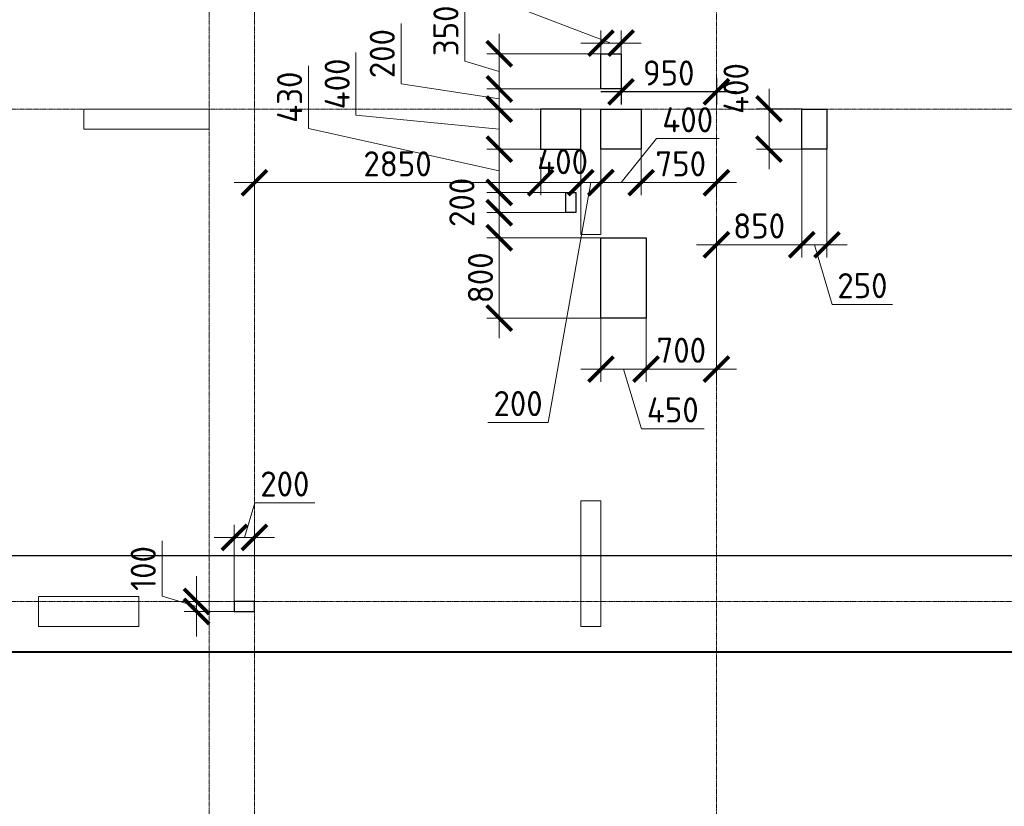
# Model space of a CAD drawing. Header units: millimetres. Extents: x -386473 to 311666, y -59266 to 291810.
# Tile 12 of 132: x -186550 to -176747, y 11516 to 19343. Entities that reach past the tile are written whole.
import ezdxf

# ---------------------------------------------------------------- set-up
doc = ezdxf.new("R2010")
doc.units = ezdxf.units.MM
for name, pattern in [('______5', [1100, 800, -100, 100, -100]), ('DASHED', [7, 5, -2, 0]), ('осевая', [50.8, 31.75, -6.35, 6.35, -6.35])]:
    doc.linetypes.add(name, pattern=pattern)
doc.layers.add('Колонна_ бетон', color=7, linetype='Continuous', lineweight=50, true_color=0xb4b496)
for name, color, linetype, lineweight in [('Оси', 40, '______5', 18), ('Перекрытие ж_бетон', 1, 'Continuous', 30), ('РАЗМЕРЫ', 1, 'Continuous', 9), ('Э_отверстия', 2, 'Continuous', 100)]:
    doc.layers.add(name, color=color, linetype=linetype, lineweight=lineweight)
doc.styles.add('GOST-2.304_Type-B', font='GOST_Common.ttf')
doc.dimstyles.new('СПДС', dxfattribs={"dimscale": 100, "dimtxt": 2.5, "dimasz": 2.5, "dimexe": 1.25, "dimexo": 0, "dimtad": 1, "dimdec": 0, "dimtxsty": 'GOST-2.304_Type-B', "dimblk": 'ARCHTICK', "dimcen": 2.5, "dimdle": 2, "dimadec": 0, "dimazin": 2, "dimtfac": 0.75, "dimtdec": 0, "dimtmove": 1, "dimatfit": 3, "dimfxl": 1, "dimtolj": 1, "dimarcsym": 1})

# ---------------------------------------------------------------- blocks, each defined once
blk = doc.blocks.new('_ArchTick')
at = {"color": 0, "linetype": 'ByBlock', "const_width": 0.15}
blk.add_lwpolyline([(-0.5, -0.5), (0.5, 0.5)], dxfattribs=at)
blk = doc.blocks.new('*D125')
at = {"layer": 'DEFPOINTS', "color": 0, "transparency": 16777216}
for p in [(-188862.9, 14009.7), (-188862.9, 13722.7), (-152362.9, 13707.2)]:
    blk.add_point(p, dxfattribs=at)
at = {"layer": 'РАЗМЕРЫ', "color": 0, "lineweight": -2, "transparency": 16777216}
for p, q in [((-188862.9, 13722.7), (-188862.9, 14134.7)), ((-152362.9, 13707.2), (-152362.9, 14134.7)), ((-152162.9, 14009.7), (-189062.9, 14009.7))]:
    blk.add_line(p, q, dxfattribs=at)
at = {"layer": 'РАЗМЕРЫ', "color": 0, "lineweight": -2, "transparency": 16777216, "xscale": 250, "yscale": 250, "zscale": 250, "rotation": 180}
blk.add_blockref('_ArchTick', (-188862.9, 14009.7), dxfattribs=at)
at = {"layer": 'РАЗМЕРЫ', "color": 0, "lineweight": -2, "transparency": 16777216, "xscale": 250, "yscale": 250, "zscale": 250}
blk.add_blockref('_ArchTick', (-152362.9, 14009.7), dxfattribs=at)
at = {"layer": 'РАЗМЕРЫ', "color": 0, "lineweight": 0, "transparency": 16777216, "insert": (-170612.9, 14197.2), "char_height": 250, "attachment_point": 5, "style": 'GOST-2.304_Type-B'}
blk.add_mtext('\\A1;36500', dxfattribs=at)
blk = doc.blocks.new('оси2')
at = {"layer": 'Оси', "color": 16, "linetype": 'осевая', "lineweight": 0, "ltscale": 0.25, "transparency": 33554687}
for p, q in [((996995.5, 5465.4), (996995.5, -20739.3)), ((991945.5, 4955.2), (991945.5, -20287.7)), ((992395.5, 4955.2), (992395.5, -20293.6)), ((979200, -9792.9), (1032582.1, -9792.9)), ((979200, -14692.9), (1032582.1, -14692.9))]:
    blk.add_line(p, q, dxfattribs=at)
blk = doc.blocks.new('стены подвала')
at = {"layer": 'Колонна_ бетон', "color": 252, "linetype": 'DASHED', "lineweight": 0, "ltscale": 0.3, "true_color": 0x939598, "transparency": 33554687}
for p, q in [((-190847.4, -21775.4, 160), (-190847.4, -21775.4, 160)), ((-190847.4, -21775.4, 160), (-190847.4, -21975.4, 160)), ((-189597.4, -21775.4, 160), (-190847.4, -21775.4, 160)), ((-189597.4, -21775.4, 160), (-189597.4, -21775.4, 160)), ((-189597.4, -21975.4, 160), (-189597.4, -21775.4, 160)), ((-185897.4, -21775.4, 160), (-185897.4, -21775.4, 160)), ((-185897.4, -21775.4, 160), (-185897.4, -23025.4, 160)), ((-185697.4, -21775.4, 160), (-185897.4, -21775.4, 160)), ((-185697.4, -21775.4, 160), (-185697.4, -21775.4, 160)), ((-185697.4, -21775.4, 160), (-185697.4, -23025.4, 160)), ((-190847.4, -21975.4, 160), (-190847.4, -21975.4, 160)), ((-190847.4, -21975.4, 160), (-189597.4, -21975.4, 160)), ((-189597.4, -21975.4, 160), (-189597.4, -21975.4, 160)), ((-185897.4, -23025.4, 160), (-185897.4, -23025.4, 160)), ((-185897.4, -23025.4, 160), (-185697.4, -23025.4, 160)), ((-185697.4, -23025.4, 160), (-185697.4, -23025.4, 160)), ((-185897.4, -25675.4, 160), (-185897.4, -26925.4, 160)), ((-185697.4, -25675.4, 160), (-185897.4, -25675.4, 160)), ((-185697.4, -26925.4, 160), (-185697.4, -25675.4, 160)), ((-191297.4, -26625.4, 160), (-191297.4, -26925.4, 160)), ((-191297.4, -26625.4, 160), (-190297.4, -26625.4, 160)), ((-190297.4, -26625.4, 160), (-190297.4, -26925.4, 160)), ((-190297.4, -26925.4, 160), (-191297.4, -26925.4, 160)), ((-185697.4, -26925.4, 160), (-185897.4, -26925.4, 160))]:
    blk.add_line(p, q, dxfattribs=at)
blk = doc.blocks.new('*D841')
at = {"layer": 'DEFPOINTS', "color": 0, "transparency": 16777216}
for p in [(-177596.2, 50407.2), (-178296.2, 50217.7), (-178296.2, 48909.8)]:
    blk.add_point(p, dxfattribs=at)
at = {"layer": 'РАЗМЕРЫ', "color": 0, "lineweight": -2, "transparency": 16777216}
for p, q in [((-177596.2, 50407.2), (-177596.2, 48784.8)), ((-178296.2, 50217.7), (-178296.2, 48784.8)), ((-177396.2, 48909.8), (-178496.2, 48909.8))]:
    blk.add_line(p, q, dxfattribs=at)
at = {"layer": 'РАЗМЕРЫ', "color": 0, "lineweight": -2, "transparency": 16777216, "xscale": 250, "yscale": 250, "zscale": 250, "rotation": 180}
blk.add_blockref('_ArchTick', (-178296.2, 48909.8), dxfattribs=at)
at = {"layer": 'РАЗМЕРЫ', "color": 0, "lineweight": -2, "transparency": 16777216, "xscale": 250, "yscale": 250, "zscale": 250}
blk.add_blockref('_ArchTick', (-177596.2, 48909.8), dxfattribs=at)
at = {"layer": 'РАЗМЕРЫ', "color": 0, "lineweight": 0, "transparency": 16777216, "insert": (-177946.2, 49097.3), "char_height": 250, "attachment_point": 5, "style": 'GOST-2.304_Type-B'}
blk.add_mtext('\\A1;700', dxfattribs=at)
blk = doc.blocks.new('*D842')
at = {"layer": 'DEFPOINTS', "color": 0, "transparency": 16777216}
for p in [(-178296.2, 50217.7), (-178746.2, 50177.2), (-178746.2, 48909.8)]:
    blk.add_point(p, dxfattribs=at)
at = {"layer": 'РАЗМЕРЫ', "color": 0, "lineweight": -2, "transparency": 16777216}
for p, q in [((-178296.2, 50217.7), (-178296.2, 48784.8)), ((-178746.2, 50177.2), (-178746.2, 48784.8)), ((-178096.2, 48909.8), (-178946.2, 48909.8)), ((-178521.2, 48909.8), (-178343.1, 48316.1)), ((-178343.1, 48316.1), (-177718.1, 48316.1))]:
    blk.add_line(p, q, dxfattribs=at)
at = {"layer": 'РАЗМЕРЫ', "color": 0, "lineweight": -2, "transparency": 16777216, "xscale": 250, "yscale": 250, "zscale": 250, "rotation": 180}
blk.add_blockref('_ArchTick', (-178746.2, 48909.8), dxfattribs=at)
at = {"layer": 'РАЗМЕРЫ', "color": 0, "lineweight": -2, "transparency": 16777216, "xscale": 250, "yscale": 250, "zscale": 250}
blk.add_blockref('_ArchTick', (-178296.2, 48909.8), dxfattribs=at)
at = {"layer": 'РАЗМЕРЫ', "color": 0, "lineweight": 0, "transparency": 16777216, "insert": (-178030.6, 48503.6), "char_height": 250, "attachment_point": 5, "style": 'GOST-2.304_Type-B'}
blk.add_mtext('\\A1;450', dxfattribs=at)
blk = doc.blocks.new('*D1087')
at = {"layer": 'DEFPOINTS', "color": 0, "transparency": 16777216}
for p in [(-179231, 51097.7, 360), (-179758.3, 50667.7), (-179046.8, 50667.7)]:
    blk.add_point(p, dxfattribs=at)
at = {"layer": 'РАЗМЕРЫ', "color": 0, "lineweight": -2, "transparency": 16777216}
for p, q in [((-181658.3, 51303.1), (-181658.3, 51928.1)), ((-179758.3, 50882.7), (-181658.3, 51303.1)), ((-179758.3, 51297.7), (-179758.3, 50467.7)), ((-179231, 51097.7), (-179883.3, 51097.7)), ((-179046.8, 50667.7), (-179883.3, 50667.7))]:
    blk.add_line(p, q, dxfattribs=at)
at = {"layer": 'РАЗМЕРЫ', "color": 0, "lineweight": -2, "transparency": 16777216, "xscale": 250, "yscale": 250, "zscale": 250}
for p, rotation in [((-179758.3, 51097.7), 90), ((-179758.3, 50667.7), 270)]:
    blk.add_blockref('_ArchTick', p, dxfattribs=dict(at, rotation=rotation))
at = {"layer": 'РАЗМЕРЫ', "color": 0, "lineweight": 0, "transparency": 16777216, "insert": (-181845.8, 51615.6), "char_height": 250, "attachment_point": 5, "rotation": 90, "style": 'GOST-2.304_Type-B'}
blk.add_mtext('\\A1;430', dxfattribs=at)
blk = doc.blocks.new('*D843')
at = {"layer": 'DEFPOINTS', "color": 0, "transparency": 16777216}
for p in [(-178521.2, 50217.7), (-179758.3, 49417.7), (-178486.7, 49417.7)]:
    blk.add_point(p, dxfattribs=at)
at = {"layer": 'РАЗМЕРЫ', "color": 0, "lineweight": -2, "transparency": 16777216}
for p, q in [((-179758.3, 50417.7), (-179758.3, 49217.7)), ((-178521.2, 50217.7), (-179883.3, 50217.7)), ((-178486.7, 49417.7), (-179883.3, 49417.7))]:
    blk.add_line(p, q, dxfattribs=at)
at = {"layer": 'РАЗМЕРЫ', "color": 0, "lineweight": -2, "transparency": 16777216, "xscale": 250, "yscale": 250, "zscale": 250}
for p, rotation in [((-179758.3, 50217.7), 90), ((-179758.3, 49417.7), 270)]:
    blk.add_blockref('_ArchTick', p, dxfattribs=dict(at, rotation=rotation))
at = {"layer": 'РАЗМЕРЫ', "color": 0, "lineweight": 0, "transparency": 16777216, "insert": (-179945.8, 49817.7), "char_height": 250, "attachment_point": 5, "rotation": 90, "style": 'GOST-2.304_Type-B'}
blk.add_mtext('\\A1;800', dxfattribs=at)
blk = doc.blocks.new('*D969')
at = {"layer": 'DEFPOINTS', "color": 0, "transparency": 16777216}
for p in [(-179346.2, 51017.7), (-178946.2, 51017.7), (-179346.2, 50765.2)]:
    blk.add_point(p, dxfattribs=at)
at = {"layer": 'РАЗМЕРЫ', "color": 0, "lineweight": -2, "transparency": 16777216}
for p, q in [((-179346.2, 51017.7), (-179346.2, 50640.2)), ((-178946.2, 51017.7), (-178946.2, 50640.2)), ((-178746.2, 50765.2), (-179546.2, 50765.2))]:
    blk.add_line(p, q, dxfattribs=at)
at = {"layer": 'РАЗМЕРЫ', "color": 0, "lineweight": -2, "transparency": 16777216, "xscale": 250, "yscale": 250, "zscale": 250, "rotation": 180}
blk.add_blockref('_ArchTick', (-179346.2, 50765.2), dxfattribs=at)
at = {"layer": 'РАЗМЕРЫ', "color": 0, "lineweight": -2, "transparency": 16777216, "xscale": 250, "yscale": 250, "zscale": 250}
blk.add_blockref('_ArchTick', (-178946.2, 50765.2), dxfattribs=at)
at = {"layer": 'РАЗМЕРЫ', "color": 0, "lineweight": 0, "transparency": 16777216, "insert": (-179127.9, 50974.4), "char_height": 250, "attachment_point": 5, "style": 'GOST-2.304_Type-B'}
blk.add_mtext('\\A1;400', dxfattribs=at)
blk = doc.blocks.new('*D970')
at = {"layer": 'DEFPOINTS', "color": 0, "transparency": 16777216}
for p in [(-178746.3, 51097.7), (-178346.2, 51097.7), (-178346.2, 50765.2)]:
    blk.add_point(p, dxfattribs=at)
at = {"layer": 'РАЗМЕРЫ', "color": 0, "lineweight": -2, "transparency": 16777216}
for p, q in [((-178546.2, 50765.2), (-178194.6, 51203.5)), ((-178194.6, 51203.5), (-177569.6, 51203.5)), ((-178746.3, 51097.7), (-178746.3, 50640.2)), ((-178346.2, 51097.7), (-178346.2, 50640.2)), ((-178946.3, 50765.2), (-178146.2, 50765.2))]:
    blk.add_line(p, q, dxfattribs=at)
at = {"layer": 'РАЗМЕРЫ', "color": 0, "lineweight": -2, "transparency": 16777216, "xscale": 250, "yscale": 250, "zscale": 250, "rotation": 180}
blk.add_blockref('_ArchTick', (-178746.3, 50765.2), dxfattribs=at)
at = {"layer": 'РАЗМЕРЫ', "color": 0, "lineweight": -2, "transparency": 16777216, "xscale": 250, "yscale": 250, "zscale": 250}
blk.add_blockref('_ArchTick', (-178346.2, 50765.2), dxfattribs=at)
at = {"layer": 'РАЗМЕРЫ', "color": 0, "lineweight": 0, "transparency": 16777216, "insert": (-177882.1, 51391), "char_height": 250, "attachment_point": 5, "style": 'GOST-2.304_Type-B'}
blk.add_mtext('\\A1;400', dxfattribs=at)
blk = doc.blocks.new('*D971')
at = {"layer": 'DEFPOINTS', "color": 0, "transparency": 16777216}
for p in [(-177072.8, 51499.7), (-176742.9, 51499.7), (-176742.9, 51099.7)]:
    blk.add_point(p, dxfattribs=at)
at = {"layer": 'РАЗМЕРЫ', "color": 0, "lineweight": -2, "transparency": 16777216}
for p, q in [((-177072.8, 50899.7), (-177072.8, 51699.7)), ((-176742.9, 51499.7), (-177197.8, 51499.7)), ((-176742.9, 51099.7), (-177197.8, 51099.7))]:
    blk.add_line(p, q, dxfattribs=at)
at = {"layer": 'РАЗМЕРЫ', "color": 0, "lineweight": -2, "transparency": 16777216, "xscale": 250, "yscale": 250, "zscale": 250}
for p, rotation in [((-177072.8, 51499.7), 90), ((-177072.8, 51099.7), 270)]:
    blk.add_blockref('_ArchTick', p, dxfattribs=dict(at, rotation=rotation))
at = {"layer": 'РАЗМЕРЫ', "color": 0, "lineweight": 0, "transparency": 16777216, "insert": (-177401.4, 51702), "char_height": 250, "attachment_point": 5, "rotation": 90, "style": 'GOST-2.304_Type-B'}
blk.add_mtext('\\A1;400', dxfattribs=at)
blk = doc.blocks.new('*D972')
at = {"layer": 'DEFPOINTS', "color": 0, "transparency": 16777216}
for p in [(-176496.2, 51331.9), (-176746.2, 51259.7), (-176496.2, 50146.7)]:
    blk.add_point(p, dxfattribs=at)
at = {"layer": 'РАЗМЕРЫ', "color": 0, "lineweight": -2, "transparency": 16777216}
for p, q in [((-176496.2, 51331.9), (-176496.2, 50021.7)), ((-176746.2, 51259.7), (-176746.2, 50021.7)), ((-176946.2, 50146.7), (-176296.2, 50146.7)), ((-176621.2, 50146.7), (-176443.1, 49552.9)), ((-176443.1, 49552.9), (-175843.1, 49552.9))]:
    blk.add_line(p, q, dxfattribs=at)
at = {"layer": 'РАЗМЕРЫ', "color": 0, "lineweight": -2, "transparency": 16777216, "xscale": 250, "yscale": 250, "zscale": 250, "rotation": 180}
blk.add_blockref('_ArchTick', (-176746.2, 50146.7), dxfattribs=at)
at = {"layer": 'РАЗМЕРЫ', "color": 0, "lineweight": -2, "transparency": 16777216, "xscale": 250, "yscale": 250, "zscale": 250}
blk.add_blockref('_ArchTick', (-176496.2, 50146.7), dxfattribs=at)
at = {"layer": 'РАЗМЕРЫ', "color": 0, "lineweight": 0, "transparency": 16777216, "insert": (-176143.1, 49740.4), "char_height": 250, "attachment_point": 5, "style": 'GOST-2.304_Type-B'}
blk.add_mtext('\\A1;250', dxfattribs=at)
blk = doc.blocks.new('*D1001')
at = {"layer": 'DEFPOINTS', "color": 0, "transparency": 16777216}
for p in [(-179346.2, 50887.9), (-182196.2, 50765.2), (-182196.2, 50137.1)]:
    blk.add_point(p, dxfattribs=at)
at = {"layer": 'РАЗМЕРЫ', "color": 0, "lineweight": -2, "transparency": 16777216}
for p, q in [((-182196.2, 50137.1), (-182196.2, 50890.2)), ((-179346.2, 50887.9), (-179346.2, 50640.2)), ((-179146.2, 50765.2), (-182396.2, 50765.2))]:
    blk.add_line(p, q, dxfattribs=at)
at = {"layer": 'РАЗМЕРЫ', "color": 0, "lineweight": -2, "transparency": 16777216, "xscale": 250, "yscale": 250, "zscale": 250, "rotation": 180}
blk.add_blockref('_ArchTick', (-182196.2, 50765.2), dxfattribs=at)
at = {"layer": 'РАЗМЕРЫ', "color": 0, "lineweight": -2, "transparency": 16777216, "xscale": 250, "yscale": 250, "zscale": 250}
blk.add_blockref('_ArchTick', (-179346.2, 50765.2), dxfattribs=at)
at = {"layer": 'РАЗМЕРЫ', "color": 0, "lineweight": 0, "transparency": 16777216, "insert": (-180771.2, 50952.7), "char_height": 250, "attachment_point": 5, "style": 'GOST-2.304_Type-B'}
blk.add_mtext('\\A1;2850', dxfattribs=at)
blk = doc.blocks.new('*D1002')
at = {"layer": 'DEFPOINTS', "color": 0, "transparency": 16777216}
for p in [(-178346.2, 51097.7), (-177596.4, 51026.6), (-177596.4, 50765.2)]:
    blk.add_point(p, dxfattribs=at)
at = {"layer": 'РАЗМЕРЫ', "color": 0, "lineweight": -2, "transparency": 16777216}
for p, q in [((-178346.2, 51097.7), (-178346.2, 50640.2)), ((-177596.4, 51026.6), (-177596.4, 50640.2)), ((-178546.2, 50765.2), (-177396.4, 50765.2))]:
    blk.add_line(p, q, dxfattribs=at)
at = {"layer": 'РАЗМЕРЫ', "color": 0, "lineweight": -2, "transparency": 16777216, "xscale": 250, "yscale": 250, "zscale": 250, "rotation": 180}
blk.add_blockref('_ArchTick', (-178346.2, 50765.2), dxfattribs=at)
at = {"layer": 'РАЗМЕРЫ', "color": 0, "lineweight": -2, "transparency": 16777216, "xscale": 250, "yscale": 250, "zscale": 250}
blk.add_blockref('_ArchTick', (-177596.4, 50765.2), dxfattribs=at)
at = {"layer": 'РАЗМЕРЫ', "color": 0, "lineweight": 0, "transparency": 16777216, "insert": (-177951.6, 50952.7), "char_height": 250, "attachment_point": 5, "style": 'GOST-2.304_Type-B'}
blk.add_mtext('\\A1;750', dxfattribs=at)
blk = doc.blocks.new('*D1031')
at = {"layer": 'DEFPOINTS', "color": 0, "transparency": 16777216}
for p in [(-178746.3, 51097.7), (-178946.2, 50765.2), (-178946.2, 50765.2)]:
    blk.add_point(p, dxfattribs=at)
at = {"layer": 'РАЗМЕРЫ', "color": 0, "lineweight": -2, "transparency": 16777216}
for p, q in [((-178746.3, 51097.7), (-178746.3, 50640.2)), ((-178946.2, 50765.2), (-178946.2, 50890.2)), ((-178846.2, 50765.2), (-179271.1, 48379.1)), ((-178546.3, 50765.2), (-179146.2, 50765.2)), ((-179271.1, 48379.1), (-179871.1, 48379.1))]:
    blk.add_line(p, q, dxfattribs=at)
at = {"layer": 'РАЗМЕРЫ', "color": 0, "lineweight": -2, "transparency": 16777216, "xscale": 250, "yscale": 250, "zscale": 250, "rotation": 180}
blk.add_blockref('_ArchTick', (-178946.2, 50765.2), dxfattribs=at)
at = {"layer": 'РАЗМЕРЫ', "color": 0, "lineweight": -2, "transparency": 16777216, "xscale": 250, "yscale": 250, "zscale": 250}
blk.add_blockref('_ArchTick', (-178746.3, 50765.2), dxfattribs=at)
at = {"layer": 'РАЗМЕРЫ', "color": 0, "lineweight": 0, "transparency": 16777216, "insert": (-179571.1, 48566.6), "char_height": 250, "attachment_point": 5, "style": 'GOST-2.304_Type-B'}
blk.add_mtext('\\A1;200', dxfattribs=at)
blk = doc.blocks.new('*D1042')
at = {"layer": 'DEFPOINTS', "color": 0, "transparency": 16777216}
for p in [(-179758.3, 51497.7), (-179425.2, 51497.7), (-179231, 51097.7, 360)]:
    blk.add_point(p, dxfattribs=at)
at = {"layer": 'РАЗМЕРЫ', "color": 0, "lineweight": -2, "transparency": 16777216}
for p, q in [((-181184.9, 51435.2), (-181184.9, 52060.2)), ((-179758.3, 50897.7), (-179758.3, 51697.7)), ((-179425.2, 51497.7), (-179883.3, 51497.7)), ((-179758.3, 51297.7), (-181184.9, 51435.2)), ((-179231, 51097.7), (-179883.3, 51097.7))]:
    blk.add_line(p, q, dxfattribs=at)
at = {"layer": 'РАЗМЕРЫ', "color": 0, "lineweight": -2, "transparency": 16777216, "xscale": 250, "yscale": 250, "zscale": 250}
for p, rotation in [((-179758.3, 51497.7), 90), ((-179758.3, 51097.7), 270)]:
    blk.add_blockref('_ArchTick', p, dxfattribs=dict(at, rotation=rotation))
at = {"layer": 'РАЗМЕРЫ', "color": 0, "lineweight": 0, "transparency": 16777216, "insert": (-181372.4, 51747.7), "char_height": 250, "attachment_point": 5, "rotation": 90, "style": 'GOST-2.304_Type-B'}
blk.add_mtext('\\A1;400', dxfattribs=at)
blk = doc.blocks.new('*D1043')
at = {"layer": 'DEFPOINTS', "color": 0, "transparency": 16777216}
for p in [(-179758.3, 51697.7), (-178746.2, 51697.7), (-179425.2, 51497.7)]:
    blk.add_point(p, dxfattribs=at)
at = {"layer": 'РАЗМЕРЫ', "color": 0, "lineweight": -2, "transparency": 16777216}
for p, q in [((-180735.9, 51749.1), (-180735.9, 52349.1)), ((-179758.3, 51297.7), (-179758.3, 51897.7)), ((-179758.3, 51597.7), (-180735.9, 51749.1)), ((-178746.2, 51697.7), (-179883.3, 51697.7)), ((-179425.2, 51497.7), (-179883.3, 51497.7))]:
    blk.add_line(p, q, dxfattribs=at)
at = {"layer": 'РАЗМЕРЫ', "color": 0, "lineweight": -2, "transparency": 16777216, "xscale": 250, "yscale": 250, "zscale": 250}
for p, rotation in [((-179758.3, 51697.7), 90), ((-179758.3, 51497.7), 270)]:
    blk.add_blockref('_ArchTick', p, dxfattribs=dict(at, rotation=rotation))
at = {"layer": 'РАЗМЕРЫ', "color": 0, "lineweight": 0, "transparency": 16777216, "insert": (-180923.4, 52049.1), "char_height": 250, "attachment_point": 5, "rotation": 90, "style": 'GOST-2.304_Type-B'}
blk.add_mtext('\\A1;200', dxfattribs=at)
blk = doc.blocks.new('*D1044')
at = {"layer": 'DEFPOINTS', "color": 0, "transparency": 16777216}
for p in [(-179758.3, 52047.7), (-178746.2, 52047.7), (-178746.2, 51697.7)]:
    blk.add_point(p, dxfattribs=at)
at = {"layer": 'РАЗМЕРЫ', "color": 0, "lineweight": -2, "transparency": 16777216}
for p, q in [((-180102, 51975.8), (-180102, 52575.8)), ((-179758.3, 51497.7), (-179758.3, 52247.7)), ((-179758.3, 51872.7), (-180102, 51975.8)), ((-178746.2, 52047.7), (-179883.3, 52047.7)), ((-178746.2, 51697.7), (-179883.3, 51697.7))]:
    blk.add_line(p, q, dxfattribs=at)
at = {"layer": 'РАЗМЕРЫ', "color": 0, "lineweight": -2, "transparency": 16777216, "xscale": 250, "yscale": 250, "zscale": 250}
for p, rotation in [((-179758.3, 52047.7), 90), ((-179758.3, 51697.7), 270)]:
    blk.add_blockref('_ArchTick', p, dxfattribs=dict(at, rotation=rotation))
at = {"layer": 'РАЗМЕРЫ', "color": 0, "lineweight": 0, "transparency": 16777216, "insert": (-180289.5, 52275.8), "char_height": 250, "attachment_point": 5, "rotation": 90, "style": 'GOST-2.304_Type-B'}
blk.add_mtext('\\A1;350', dxfattribs=at)
blk = doc.blocks.new('*D873')
at = {"layer": 'DEFPOINTS', "color": 0, "transparency": 16777216}
for p in [(-182396.2, 47235.3), (-182196.4, 46965.5), (-182396.2, 46598.1)]:
    blk.add_point(p, dxfattribs=at)
at = {"layer": 'РАЗМЕРЫ', "color": 0, "lineweight": -2, "transparency": 16777216}
for p, q in [((-182296.3, 47235.3), (-182193.2, 47579.1)), ((-182193.2, 47579.1), (-181593.2, 47579.1)), ((-182396.2, 46598.1), (-182396.2, 47360.3)), ((-182196.4, 46965.5), (-182196.4, 47360.3)), ((-181996.4, 47235.3), (-182596.2, 47235.3))]:
    blk.add_line(p, q, dxfattribs=at)
at = {"layer": 'РАЗМЕРЫ', "color": 0, "lineweight": -2, "transparency": 16777216, "xscale": 250, "yscale": 250, "zscale": 250, "rotation": 180}
blk.add_blockref('_ArchTick', (-182396.2, 47235.3), dxfattribs=at)
at = {"layer": 'РАЗМЕРЫ', "color": 0, "lineweight": -2, "transparency": 16777216, "xscale": 250, "yscale": 250, "zscale": 250}
blk.add_blockref('_ArchTick', (-182196.4, 47235.3), dxfattribs=at)
at = {"layer": 'РАЗМЕРЫ', "color": 0, "lineweight": 0, "transparency": 16777216, "insert": (-181893.2, 47766.6), "char_height": 250, "attachment_point": 5, "style": 'GOST-2.304_Type-B'}
blk.add_mtext('\\A1;200', dxfattribs=at)
blk = doc.blocks.new('*D951')
at = {"layer": 'DEFPOINTS', "color": 0, "transparency": 16777216}
for p in [(-182512.7, 46597.7), (-182771.7, 46498.1), (-182391.3, 46498.1)]:
    blk.add_point(p, dxfattribs=at)
at = {"layer": 'РАЗМЕРЫ', "color": 0, "lineweight": -2, "transparency": 16777216}
for p, q in [((-183115.4, 46651), (-183115.4, 47201)), ((-182771.7, 46597.7), (-182771.7, 46847.7)), ((-182771.7, 46547.9), (-183115.4, 46651)), ((-182512.7, 46597.7), (-182896.7, 46597.7)), ((-182771.7, 46597.7), (-182771.7, 46498.1)), ((-182771.7, 46597.7), (-182771.7, 46498.1)), ((-182391.3, 46498.1), (-182896.7, 46498.1)), ((-182771.7, 46498.1), (-182771.7, 46248.1))]:
    blk.add_line(p, q, dxfattribs=at)
at = {"layer": 'РАЗМЕРЫ', "color": 0, "lineweight": -2, "transparency": 16777216, "xscale": 250, "yscale": 250, "zscale": 250}
for p, rotation in [((-182771.7, 46597.7), 270), ((-182771.7, 46498.1), 90)]:
    blk.add_blockref('_ArchTick', p, dxfattribs=dict(at, rotation=rotation))
at = {"layer": 'РАЗМЕРЫ', "color": 0, "lineweight": 0, "transparency": 16777216, "insert": (-183302.9, 46926), "char_height": 250, "attachment_point": 5, "rotation": 90, "style": 'GOST-2.304_Type-B'}
blk.add_mtext('\\A1;100', dxfattribs=at)
blk = doc.blocks.new('*D888')
at = {"layer": 'DEFPOINTS', "color": 0, "transparency": 16777216}
for p in [(-179046.8, 50666.7), (-179758.3, 50466.7), (-179046.8, 50466.7)]:
    blk.add_point(p, dxfattribs=at)
at = {"layer": 'РАЗМЕРЫ', "color": 0, "lineweight": -2, "transparency": 16777216}
for p, q in [((-179758.3, 50866.7), (-179758.3, 50266.7)), ((-179046.8, 50666.7), (-179883.3, 50666.7)), ((-179046.8, 50466.7), (-179883.3, 50466.7))]:
    blk.add_line(p, q, dxfattribs=at)
at = {"layer": 'РАЗМЕРЫ', "color": 0, "lineweight": -2, "transparency": 16777216, "xscale": 250, "yscale": 250, "zscale": 250}
for p, rotation in [((-179758.3, 50666.7), 90), ((-179758.3, 50466.7), 270)]:
    blk.add_blockref('_ArchTick', p, dxfattribs=dict(at, rotation=rotation))
at = {"layer": 'РАЗМЕРЫ', "color": 0, "lineweight": 0, "transparency": 16777216, "insert": (-180130.7, 50569.1), "char_height": 250, "attachment_point": 5, "rotation": 90, "style": 'GOST-2.304_Type-B'}
blk.add_mtext('\\A1;200', dxfattribs=at)
blk = doc.blocks.new('*D933')
at = {"layer": 'DEFPOINTS', "color": 0, "transparency": 16777216}
for p in [(-176746.2, 51259.7), (-177596.4, 50302), (-177596.4, 50146.7)]:
    blk.add_point(p, dxfattribs=at)
at = {"layer": 'РАЗМЕРЫ', "color": 0, "lineweight": -2, "transparency": 16777216}
for p, q in [((-176746.2, 51259.7), (-176746.2, 50021.7)), ((-177596.4, 50302), (-177596.4, 50021.7)), ((-176546.2, 50146.7), (-177796.4, 50146.7))]:
    blk.add_line(p, q, dxfattribs=at)
at = {"layer": 'РАЗМЕРЫ', "color": 0, "lineweight": -2, "transparency": 16777216, "xscale": 250, "yscale": 250, "zscale": 250, "rotation": 180}
blk.add_blockref('_ArchTick', (-177596.4, 50146.7), dxfattribs=at)
at = {"layer": 'РАЗМЕРЫ', "color": 0, "lineweight": -2, "transparency": 16777216, "xscale": 250, "yscale": 250, "zscale": 250}
blk.add_blockref('_ArchTick', (-176746.2, 50146.7), dxfattribs=at)
at = {"layer": 'РАЗМЕРЫ', "color": 0, "lineweight": 0, "transparency": 16777216, "insert": (-177171.3, 50334.2), "char_height": 250, "attachment_point": 5, "style": 'GOST-2.304_Type-B'}
blk.add_mtext('\\A1;850', dxfattribs=at)
blk = doc.blocks.new('*D824')
at = {"color": 0, "lineweight": -2, "transparency": 16777216}
for p, q in [((-180039.5, 52685.3), (-180639.5, 52685.3)), ((-178646.2, 52154), (-180039.5, 52685.3)), ((-178746.2, 52047.7), (-178746.2, 52279)), ((-178546.2, 52047.7), (-178546.2, 52279)), ((-178346.2, 52154), (-178946.2, 52154))]:
    blk.add_line(p, q, dxfattribs=at)
at = {"layer": 'DEFPOINTS', "color": 0, "transparency": 16777216}
for p in [(-178746.2, 52154), (-178746.2, 52047.7, 160), (-178546.2, 52047.7, 160)]:
    blk.add_point(p, dxfattribs=at)
at = {"color": 0, "lineweight": -2, "transparency": 16777216, "xscale": 250, "yscale": 250, "zscale": 250, "rotation": 180}
blk.add_blockref('_ArchTick', (-178746.2, 52154), dxfattribs=at)
at = {"color": 0, "lineweight": -2, "transparency": 16777216, "xscale": 250, "yscale": 250, "zscale": 250}
blk.add_blockref('_ArchTick', (-178546.2, 52154), dxfattribs=at)
at = {"color": 0, "transparency": 16777216, "insert": (-180339.5, 52872.8), "char_height": 250, "attachment_point": 5, "style": 'GOST-2.304_Type-B'}
blk.add_mtext('\\A1;200', dxfattribs=at)
blk = doc.blocks.new('*D458')
at = {"color": 0, "lineweight": -2, "transparency": 16777216}
for p, q in [((-180562.7, 18760.9), (-180562.7, 18500.7)), ((-179612.8, 18760.9), (-179612.8, 18500.7)), ((-179412.8, 18625.7), (-180762.7, 18625.7))]:
    blk.add_line(p, q, dxfattribs=at)
at = {"layer": 'DEFPOINTS', "color": 0, "transparency": 16777216}
for p in [(-180562.7, 18760.9, 160), (-179612.8, 18760.9), (-180562.7, 18625.7)]:
    blk.add_point(p, dxfattribs=at)
at = {"color": 0, "lineweight": -2, "transparency": 16777216, "xscale": 250, "yscale": 250, "zscale": 250, "rotation": 180}
blk.add_blockref('_ArchTick', (-180562.7, 18625.7), dxfattribs=at)
at = {"color": 0, "lineweight": -2, "transparency": 16777216, "xscale": 250, "yscale": 250, "zscale": 250}
blk.add_blockref('_ArchTick', (-179612.8, 18625.7), dxfattribs=at)
at = {"color": 0, "lineweight": 0, "transparency": 16777216, "insert": (-180087.7, 18813.2), "char_height": 250, "attachment_point": 5, "style": 'GOST-2.304_Type-B'}
blk.add_mtext('\\A1;950', dxfattribs=at)
blk = doc.blocks.new('отверстия с размерами')
at = {"layer": 'Перекрытие ж_бетон', "color": 1, "lineweight": 30}
for points, elevation in [([(-178746.2, 52047.7), (-178546.2, 52047.7), (-178546.2, 51697.7), (-178746.2, 51697.7)], 160), ([(-179346.4, 51497.7), (-179346.4, 51097.7), (-178946.4, 51097.7), (-178946.4, 51497.7)], 520), ([(-178346.2, 51497.7), (-178346.2, 51097.7), (-178746.2, 51097.7), (-178746.2, 51497.7)], 160), ([(-176496.2, 51097.7), (-176746.2, 51097.7), (-176746.2, 51497.7), (-176496.2, 51497.7)], 160), ([(-179096.8, 50666.7), (-178996.8, 50666.7), (-178996.8, 50466.7), (-179096.8, 50466.7)], 160), ([(-178746.2, 50217.7), (-178296.2, 50217.7), (-178296.2, 49417.7), (-178746.2, 49417.7)], 160)]:
    blk.add_lwpolyline(points, close=True, dxfattribs=dict(at, elevation=elevation))
at = {"layer": 'Э_отверстия', "color": 1, "lineweight": 30, "elevation": 160}
blk.add_lwpolyline([(-182196.2, 46598.1), (-182396.2, 46598.1), (-182396.2, 46498.1), (-182196.2, 46498.1)], close=True, dxfattribs=at)
at = {"color": 1}
dim = blk.add_linear_dim(base=(-178746.2, 52154), p1=(-178546.2, 52047.7, 160), p2=(-178746.2, 52047.7, 160), dimstyle='СПДС', dxfattribs=at)
dim.commit()
dim.dimension.update_dxf_attribs({"geometry": '*D824', "text_midpoint": (-180102, 52685.3), "dimtype": 128})
at = {"layer": 'РАЗМЕРЫ', "lineweight": 0}
for base, p1, p2, picture, middle in [((-179758.3, 52047.7, 160), (-178746.2, 51697.7, 160), (-178746.2, 52047.7, 160), '*D1044', (-180289.5, 52038.3, 160)), ((-179758.3, 49417.7, 160), (-178521.2, 50217.7, 160), (-178486.7, 49417.7, 160), '*D843', (-179945.8, 49817.7, 160)), ((-182771.7, 46498.1, 160), (-182512.7, 46597.7, 160), (-182391.3, 46498.1, 160), '*D951', (-183302.9, 46713.5, 160))]:
    dim = blk.add_linear_dim(base=base, p1=p1, p2=p2, angle=90, dimstyle='СПДС', override={"dimrnd": 5}, dxfattribs=at)
    dim.commit()
    dim.dimension.update_dxf_attribs({"geometry": picture, "text_midpoint": middle})
for base, p1, p2, picture, middle, dimtype in [((-179758.3, 51697.7, 160), (-179425.2, 51497.7, 160), (-178746.2, 51697.7, 160), '*D1043', (-180735.9, 51811.6, 160), 160), ((-179758.3, 51497.7, 160), (-179231, 51097.7, 520), (-179425.2, 51497.7, 160), '*D1042', (-181184.9, 51497.7, 160), 160), ((-177072.8, 51499.7, 160), (-176742.9, 51099.7, 160), (-176742.9, 51499.7, 160), '*D971', (-177213.9, 51702, 160), 160), ((-179758.3, 50667.7, 160), (-179231, 51097.7, 520), (-179046.8, 50667.7, 160), '*D1087', (-181658.3, 51365.6, 160), 160), ((-179758.3, 50466.7, 160), (-179046.8, 50666.7, 160), (-179046.8, 50466.7, 160), '*D888', (-179943.2, 50569.1, 160), 128)]:
    dim = blk.add_linear_dim(base=base, p1=p1, p2=p2, angle=90, dimstyle='СПДС', override={"dimrnd": 5}, dxfattribs=at)
    dim.commit()
    dim.dimension.update_dxf_attribs({"geometry": picture, "text_midpoint": middle, "dimtype": dimtype})
for base, p1, p2, picture, middle in [((-178346.2, 50765.2, 160), (-178746.3, 51097.7, 160), (-178346.2, 51097.7, 160), '*D970', (-178132.1, 51203.5, 160)), ((-178946.2, 50765.2, 160), (-178746.3, 51097.7, 160), (-178946.2, 50765.2, 160), '*D1031', (-179333.6, 48379.1, 160)), ((-179346.2, 50765.2, 160), (-178946.2, 51017.7, 160), (-179346.2, 51017.7, 160), '*D969', (-179127.9, 50786.9, 160)), ((-177596.4, 50765.2, 160), (-178346.2, 51097.7, 160), (-177596.4, 51026.6, 160), '*D1002', (-177951.6, 50765.2, 160))]:
    dim = blk.add_linear_dim(base=base, p1=p1, p2=p2, dimstyle='СПДС', override={"dimrnd": 5}, dxfattribs=at)
    dim.commit()
    dim.dimension.update_dxf_attribs({"geometry": picture, "text_midpoint": middle, "dimtype": 160})
for base, p1, p2, picture, middle in [((-176496.2, 50146.7, 160), (-176746.2, 51259.7, 160), (-176496.2, 51331.9, 160), '*D972', (-176380.6, 49740.4, 160)), ((-177596.4, 50146.7, 160), (-176746.2, 51259.7, 160), (-177596.4, 50302, 160), '*D933', (-177171.3, 50334.2, 160)), ((-182196.2, 50765.2, 160), (-179346.2, 50887.9, 160), (-182196.2, 50137.1, 160), '*D1001', (-180771.2, 50952.7, 160)), ((-178296.2, 48909.8, 160), (-177596.2, 50407.2, 160), (-178296.2, 50217.7, 160), '*D841', (-177946.2, 49097.3, 160)), ((-178746.2, 48909.8, 160), (-178296.2, 50217.7, 160), (-178746.2, 50177.2, 160), '*D842', (-178280.6, 48503.6, 160)), ((-182396.2, 47235.3, 160), (-182196.4, 46965.5, 160), (-182396.2, 46598.1, 160), '*D873', (-182130.7, 47766.6, 160))]:
    dim = blk.add_linear_dim(base=base, p1=p1, p2=p2, dimstyle='СПДС', override={"dimrnd": 5}, dxfattribs=at)
    dim.commit()
    dim.dimension.update_dxf_attribs({"geometry": picture, "text_midpoint": middle})

msp = doc.modelspace()

# ---------------------------------------------------------------- linework, layer by layer
at = {"layer": 'Перекрытие ж_бетон', "lineweight": 40}
msp.add_lwpolyline([(-193462.7, 30204.4), (-193462.7, 16204.4), (-193212.7, 16204.4), (-193212.7, 13304.4), (-189112.7, 13304.4), (-189112.7, 13054.4), (-152312.7, 13054.4), (-152312.7, 13304.4), (-145912.7, 13304.4), (-145912.7, 30204.4), (-193462.7, 30204.4)], dxfattribs=at)

# ---------------------------------------------------------------- block references
at = {"layer": 'РАЗМЕРЫ'}
for name, p in [('оси2', (-1176608.3, 28247.3)), ('стены подвала', (4934.7, 40229.8, -160))]:
    msp.add_blockref(name, p, dxfattribs=at)
at = {"layer": 'РАЗМЕРЫ', "color": 6}
msp.add_blockref('отверстия с размерами', (-2016.5, -33043.3), dxfattribs=at)

# ---------------------------------------------------------------- dimensions: what is measured, and where the dimension line sits
at = {"color": 1, "lineweight": 0}
dim = msp.add_linear_dim(base=(-180562.7, 18625.7), p1=(-179612.8, 18760.9), p2=(-180562.7, 18760.9, 160), dimstyle='СПДС', dxfattribs=at)
dim.commit()
dim.dimension.update_dxf_attribs({"geometry": '*D458', "text_midpoint": (-180087.7, 18813.2)})
at = {"layer": 'РАЗМЕРЫ', "color": 1, "lineweight": 0}
dim = msp.add_linear_dim(base=(-188862.9, 14009.7), p1=(-152362.9, 13707.2), p2=(-188862.9, 13722.7), dimstyle='СПДС', dxfattribs=at)
dim.commit()
dim.dimension.update_dxf_attribs({"geometry": '*D125', "text_midpoint": (-170612.9, 14197.2)})

doc.saveas('drawing.dxf')
